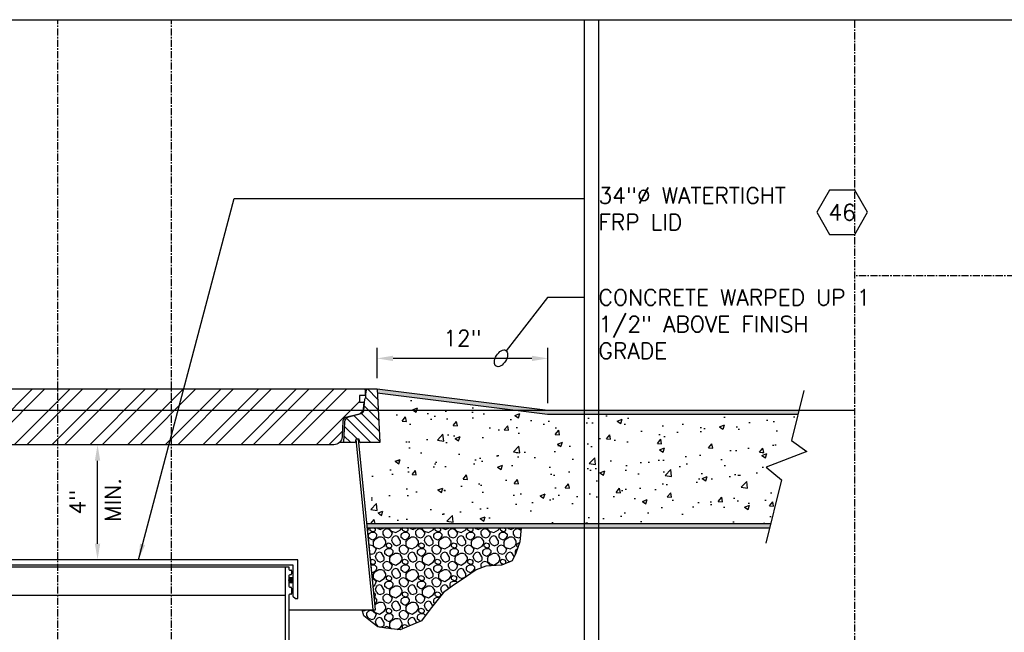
# Model space of a CAD drawing. Extents: x -750 to 90, y 3202 to 3394.
# Tile 16 of 72: x -677 to -608, y 3351 to 3394. Entities that reach past the tile are written whole.
import ezdxf
from ezdxf.enums import TextEntityAlignment as Align

# ---------------------------------------------------------------- set-up
doc = ezdxf.new("R2010")
doc.units = 0
doc.header["$MEASUREMENT"] = 0
doc.header["$PDSIZE"] = 1
doc.linetypes.add('CENTER1', pattern=[0.6625, 0.5, -0.075, 0.0125, -0.075])
doc.layers.get('0').update_dxf_attribs({"linetype": 'CONTINUOUS'})
doc.layers.get('DEFPOINTS').update_dxf_attribs({"linetype": 'CONTINUOUS'})
for name, color, linetype in [('CONCRETE-HATCH', 2, 'CONTINUOUS'), ('DIM', 3, 'CONTINUOUS'), ('FREEZE-ALWAYS', 7, 'CONTINUOUS'), ('FRP-SUMP', 2, 'CONTINUOUS'), ('PEAGRAVEL-HATCH', 7, 'CONTINUOUS'), ('TANK-MANHOLE-40', 2, 'CONTINUOUS'), ('TANK-MANHOLE-COVER-40', 2, 'CONTINUOUS'), ('TANK-MANHOLE-COVER-HATCH-40', 252, 'CONTINUOUS'), ('TANK-MANHOLE-HATCH-40', 7, 'CONTINUOUS'), ('TANK-SLAB', 6, 'CONTINUOUS'), ('TEXT', 3, 'CONTINUOUS')]:
    doc.layers.add(name, color=color, linetype=linetype)
doc.layers.add('FREEZE-LINES', color=8, linetype='CONTINUOUS', plot=False)
doc.styles.add('SIMPLEX', font='simplex')
doc.dimstyles.new('DIM12', dxfattribs={"dimscale": 12, "dimtxt": 0.09375, "dimasz": 0.09375, "dimexe": 0.0625, "dimexo": 0.0625, "dimgap": 0.0625, "dimtad": 1, "dimdec": 4, "dimzin": 3, "dimdsep": 46, "dimlunit": 4, "dimtxsty": 'SIMPLEX', "dimcen": 0, "dimclrd": 3, "dimclre": 3, "dimclrt": 3, "dimadec": 0, "dimazin": 0, "dimtfac": 1, "dimtdec": 4, "dimtmove": 0, "dimatfit": 3, "dimfxl": 1, "dimfrac": 2, "dimtolj": 1, "dimtzin": 3, "dimarcsym": 0})

# ---------------------------------------------------------------- blocks, each defined once
blk = doc.blocks.new('*D6')
at = {"layer": 'DEFPOINTS', "color": 0, "transparency": 16777216}
for p in [(-651.645, 3370.027), (-651.645, 3367.887), (-639.645, 3366.137)]:
    blk.add_point(p, dxfattribs=at)
at = {"layer": 'DIM', "color": 3, "lineweight": -2, "transparency": 16777216}
for p, q in [((-651.645, 3368.637), (-651.645, 3370.777)), ((-639.645, 3366.887), (-639.645, 3370.777)), ((-640.77, 3370.027), (-650.52, 3370.027))]:
    blk.add_line(p, q, dxfattribs=at)
at = {"layer": 'DIM', "color": 3, "transparency": 16777216}
for points in [[(-650.52, 3370.214), (-650.52, 3369.839), (-651.645, 3370.027)], [(-640.77, 3370.214), (-640.77, 3369.839), (-639.645, 3370.027)]]:
    blk.add_solid(points, dxfattribs=at)
at = {"layer": 'DIM', "color": 3, "transparency": 16777216, "insert": (-645.645, 3371.446), "char_height": 1.125, "attachment_point": 5, "style": 'SIMPLEX'}
blk.add_mtext('\\A1;12"', dxfattribs=at)
blk = doc.blocks.new('*D7')
at = {"layer": 'DEFPOINTS', "color": 0, "transparency": 16777216}
for p in [(-671.554, 3363.96), (-671.284, 3363.96), (-671.284, 3355.887)]:
    blk.add_point(p, dxfattribs=at)
at = {"layer": 'DIM', "color": 3, "lineweight": -2, "transparency": 16777216}
blk.add_line((-671.284, 3357.012), (-671.284, 3362.835), dxfattribs=at)
at = {"layer": 'DIM', "color": 3, "transparency": 16777216}
for points in [[(-671.472, 3362.835), (-671.097, 3362.835), (-671.284, 3363.96)], [(-671.472, 3357.012), (-671.097, 3357.012), (-671.284, 3355.887)]]:
    blk.add_solid(points, dxfattribs=at)
at = {"layer": 'DIM', "color": 3, "transparency": 16777216, "insert": (-672.704, 3359.924), "char_height": 1.125, "attachment_point": 5, "rotation": 90, "style": 'SIMPLEX'}
blk.add_mtext('\\A1;4"', dxfattribs=at)
blk = doc.blocks.new('HEX')
at = {"color": 3}
blk.add_lwpolyline([(-0.0577, 0.1), (-0.1155, 0), (-0.0577, -0.1), (0.0577, -0.1), (0.1155, 0), (0.0577, 0.1)], close=True, dxfattribs=at)
at = {"color": 3, "style": 'SIMPLEX'}
blk.add_attdef('D#', text='', height=0.08, dxfattribs=at).set_placement((0, 0), align=Align.MIDDLE)

msp = doc.modelspace()

# ---------------------------------------------------------------- hatches: boundary and pattern name
at = {"layer": 'CONCRETE-HATCH', "linetype": 'Continuous'}
h = msp.add_hatch(dxfattribs=at)
h.set_pattern_fill('AR-CONC', color=256, scale=0.5, style=0)
h.set_pattern_definition([(50, (-652.083, 3358.4186), (3.5863, -0.31376), [0.375, -4.125]), (355, (-652.083, 3358.4186), (-0.69376, 3.76096), [0.3, -3.3]), (100.451, (-651.784, 3358.3924), (2.89255, 3.4472), [0.3187, -3.5057]), (46.184, (-652.083, 3359.4186), (5.3362, -0.8276), [0.5625, -6.1875]), (96.636, (-651.638, 3359.3496), (4.6733, 4.8706), [0.47805, -5.2586]), (351.184, (-652.083, 3359.4186), (4.6733, 4.8706), [0.45, -4.95]), (21, (-651.583, 3359.1686), (2.98454, -2.0131), [0.375, -4.125]), (326, (-651.583, 3359.1686), (1.21658, 3.62575), [0.3, -3.3]), (71.451, (-651.334, 3359.0008), (4.2011, 1.61265), [0.3187, -3.5057]), (37.5, (-652.0829, 3358.4186), (0.0608, 1.66447), [0, -3.26, 0, -3.35, 0, -3.3125]), (7.5, (-652.0829, 3358.4186), (1.31535, 1.97206), [0, -1.91, 0, -3.185, 0, -1.2625]), (327.5, (-653.1979, 3358.4186), (2.66911, -0.112774), [0, -1.25, 0, -3.9, 0, -5.175]), (317.5, (-653.6979, 3358.4186), (2.91593, 0.50052), [0, -1.625, 0, -2.59, 0, -3.675])])
h.paths.add_polyline_path([(-622.07342, 3366.10606), (-639.66288, 3366.10606), (-651.64537, 3367.60387), (-651.64537, 3366.38731), (-650.58287, 3365.13731), (-650.58287, 3362.41287), (-651.58287, 3362.41287), (-651.58287, 3362.38731), (-652.08287, 3362.38731), (-652.08287, 3358.41856), (-623.99465, 3358.41856), (-623.22584, 3361.49481), (-624.30098, 3362.39717), (-621.45372, 3363.47751), (-622.53711, 3364.25067)])
at = {"layer": 'FRP-SUMP'}
h = msp.add_hatch(color=256, dxfattribs=at)
edge = h.paths.add_edge_path()
edge.add_ellipse((-657.69997, 3354.44126), major_axis=(0, 0.2), ratio=0.72085956, start_angle=282.6782111, end_angle=431.0318319)
edge.add_line((-657.83631, 3354.50626), (-657.83631, 3354.37625))
edge.add_ellipse((-657.69997, 3354.44126), major_axis=(0, 0.2), ratio=0.72085956, start_angle=108.9681681, end_angle=257.3217889)
edge.add_line((-657.55931, 3354.39736), (-657.55931, 3354.48515))
at = {"layer": 'PEAGRAVEL-HATCH', "linetype": 'Continuous'}
h = msp.add_hatch(dxfattribs=at)
h.set_pattern_fill('K13', color=256, scale=0.15, angle=45, style=0)
h.set_pattern_definition([(161.56505, (-1046.534, 2131.8153), (-1.145513, 1.145513), [0.1462664, -3.4761637]), (198.43495, (-1046.4414, 2131.2219), (-1.145513, -1.145513), [0.167446, -3.4549842]), (108.43495, (-1046.891, 2131.337), (-1.145513, 1.145513), [0.2202847, -3.4021454]), (120.963757, (-1046.36688, 2131.53674), (-1.14551299, 1.14551298), [0.324835, -6.3545962]), (341.56505, (-1046.0736, 2132.5092), (-1.145513, 1.145513), [0.1554204, -3.4670097]), (30.963756, (-1046.197, 2132.43514), (-1.14551298, -1.14551299), [0.1439368, -6.5354943]), (108.43495, (-1046.1801, 2132.2382), (-1.145513, 1.145513), [0.053412, -3.569018]), (30.963756, (-1045.9601, 2132.15792), (-1.14551298, -1.14551299), [0.1686214, -6.5108097]), (239.036244, (-1046.26793, 2132.011), (1.14551299, 1.14551298), [0.1008757, -6.5785554]), (210.963756, (-1046.1141, 2132.1033), (-1.14551298, -1.14551299), [0.1793832, -6.500048]), (59.036243, (-1045.7987, 2131.71045), (1.14551299, 1.14551298), [0.1211056, -6.5583256]), (315, (-1045.8572, 2132.1033), (2.291026, -4e-16), [0.1707825, -1.4492175]), (341.56505, (-1046.1937, 2131.64555), (-1.145513, 1.145513), [0.1943598, -3.4280703]), (30.963756, (-1046.00932, 2131.5841), (-1.14551298, -1.14551299), [0.2456213, -6.4338098]), (59.036243, (-1046.33954, 2132.2936), (1.14551299, 1.14551298), [0.164738, -6.514693]), (30.963756, (-1046.6683, 2132.09634), (-1.14551298, -1.14551299), [0.3834064, -6.2960247]), (341.56505, (-1045.83456, 2131.05475), (-1.145513, 1.145513), [0.3286329, -3.2937972]), (59.036243, (-1045.97182, 2131.41587), (1.14551299, 1.14551298), [0.207423, -6.472008]), (210.963756, (-1045.57053, 2131.77047), (-1.14551298, -1.14551299), [0.3435275, -6.3359036]), (300.963756, (-1045.26012, 2131.72953), (-1.14551299, 1.14551298), [0.2932156, -6.3862155]), (225, (-1045.8518, 2130.7156), (-4e-16, -2.291026), [0.1258707, -1.4941293]), (251.56505, (-1045.7774, 2130.9391), (1.145513, 1.145513), [0.2355205, -3.3869096]), (18.43495, (-1046.0796, 2130.5804), (-1.145513, -1.145513), [0.1462591, -3.476171]), (341.56505, (-1046.3018, 2130.65445), (-1.145513, 1.145513), [0.2342041, -3.388226]), (198.43495, (-1046.1575, 2131.21174), (-1.145513, -1.145513), [0.1501193, -3.4723108]), (161.56505, (-1045.9963, 2131.158), (-1.145513, 1.145513), [0.1699328, -3.4524973]), (225, (-1046.2999, 2131.1643), (-4e-16, -2.291026), [0.164305, -1.455695]), (135, (-1045.7774, 2130.9391), (-2.291026, 0), [0.3096043, -1.3103957]), (135, (-1045.8346, 2131.0548), (-2.291026, 0), [0.1941188, -1.4258812]), (180, (-1045.383, 2131.7705), (-1.145513, 1.145513), [0.18757, -2.103456]), (270, (-1045.9718, 2131.4159), (-1.145513, 1.145513), [0.2238538, -2.0671721]), (270, (-1045.1093, 2131.4781), (-1.145513, 1.145513), [0.1137452, -2.1772807]), (161.56505, (-1045.2601, 2131.7295), (-1.145513, 1.145513), [0.1294822, -3.4929479]), (315, (-1045.9261, 2132.46), (2.291026, -4e-16), [0.156462, -1.463538]), (90, (-1045.8155, 2132.2447), (-1.145513, 1.145513), [0.10474, -2.186286]), (90, (-1046.197, 2132.2889), (-1.145513, 1.145513), [0.146285, -2.144741]), (0, (-1046.0463, 2132.1579), (-1.145513, 1.145513), [0.0862435, -2.2047825]), (149.036244, (-1046.04635, 2132.15792), (-1.14551298, 1.14551299), [0.1560122, -6.523419]), (90, (-1046.4161, 2130.845), (-1.145513, 1.145513), [0.2031168, -2.0879092]), (120.963757, (-1046.3018, 2130.65445), (-1.14551299, 1.14551298), [0.222181, -6.45725]), (315, (-1046.891, 2131.337), (2.291026, -4e-16), [0.150823, -1.469177]), (71.56505, (-1046.9606, 2131.54596), (1.145513, 1.145513), [0.19008, -3.4323501]), (45, (-1046.9005, 2131.7263), (0, 2.291026), [0.1258707, -1.4941293]), (198.43495, (-1046.6728, 2131.86154), (-1.145513, -1.145513), [0.1462591, -3.476171]), (341.56505, (-1046.7843, 2131.2303), (-1.145513, 1.145513), [0.1939975, -3.4284326]), (45, (-1046.4414, 2131.222), (0, 2.291026), [0.1054288, -1.5145712]), (270, (-1046.3669, 2131.5367), (-1.145513, 1.145513), [0.2402591, -2.0507669]), (135, (-1046.1937, 2131.6455), (-2.291026, 0), [0.1783725, -1.4416275]), (180, (-1045.8572, 2132.1033), (-1.145513, 1.145513), [0.2569598, -2.0340662]), (270, (-1046.3198, 2131.9245), (-1.145513, 1.145513), [0.152819, -2.138207]), (270, (-1045.7364, 2131.9825), (-1.145513, 1.145513), [0.1682216, -2.1228043]), (270, (-1046.2548, 2132.5099), (-1.145513, 1.145513), [0.0750026, -2.2160233])])
h.paths.add_polyline_path([(-641.89213, 3356.3369), (-641.62663, 3357.1481), (-641.53292, 3358.13731), (-652.32988, 3358.13731), (-651.7572, 3352.35606), (-651.94569, 3352.35606), (-652.69361, 3352.35606), (-652.58719, 3351.94943), (-651.99917, 3351.4747), (-651.59413, 3351.18244), (-651.03159, 3351.07003), (-650.019, 3350.95762), (-648.53386, 3351.58711), (-647.91152, 3352.40407), (-646.98122, 3353.59129), (-646.37444, 3354.02809), (-645.35928, 3354.7145), (-644.68245, 3355.17316), (-644.00053, 3355.4321), (-642.90729, 3355.4945), (-642.14635, 3355.81751)])
at = {"layer": 'TANK-MANHOLE-COVER-HATCH-40'}
h = msp.add_hatch(dxfattribs=at)
h.set_pattern_fill('ANSI32', color=256, scale=5, style=0)
h.set_pattern_definition([(45, (-695.7005, 3363.9601), (-1.325825, 1.325825), []), (45, (-694.8166, 3363.9601), (-1.325825, 1.325825), [])])
edge = h.paths.add_edge_path()
edge.add_line((-654.69104, 3363.96014), (-693.48158, 3363.96014))
edge.add_arc((-693.48158, 3364.55069), 0.59055, 182.9998438, 270, ccw=False)
edge.add_line((-694.07132, 3364.51979), (-694.1305, 3365.64899))
edge.add_arc((-694.3664, 3365.63663), 0.23622, 2.9998438, 75)
edge.add_line((-694.30526, 3365.8648), (-695.25787, 3366.12005))
edge.add_arc((-695.15598, 3366.50034), 0.3937, 186.3110293, 255, ccw=False)
edge.add_line((-695.54729, 3366.45706), (-695.60206, 3366.95227))
edge.add_line((-695.60206, 3366.95227), (-695.2871, 3366.95227))
edge.add_line((-695.2871, 3366.95227), (-695.2871, 3367.42471))
edge.add_line((-695.2871, 3367.42471), (-695.70049, 3367.42471))
edge.add_line((-695.70049, 3367.42471), (-695.70049, 3367.79872))
edge.add_line((-695.70049, 3367.79872), (-695.64934, 3367.88731))
edge.add_line((-695.64934, 3367.88731), (-652.52328, 3367.88731))
edge.add_line((-652.52328, 3367.88731), (-652.47214, 3367.79872))
edge.add_line((-652.47214, 3367.79872), (-652.47214, 3367.42471))
edge.add_line((-652.47214, 3367.42471), (-652.88552, 3367.42471))
edge.add_line((-652.88552, 3367.42471), (-652.88552, 3366.95227))
edge.add_line((-652.88552, 3366.95227), (-652.57056, 3366.95227))
edge.add_line((-652.57056, 3366.95227), (-652.62533, 3366.45706))
edge.add_arc((-653.01665, 3366.50034), 0.3937, 285, 353.6889707, ccw=False)
edge.add_line((-652.91475, 3366.12005), (-653.86737, 3365.8648))
edge.add_arc((-653.80623, 3365.63663), 0.23622, 105, 177.0001562)
edge.add_line((-654.04213, 3365.64899), (-654.1013, 3364.51979))
edge.add_arc((-654.69104, 3364.55069), 0.59055, 270, 357.0001562, ccw=False)
at = {"layer": 'TANK-MANHOLE-HATCH-40', "linetype": 'Continuous'}
h = msp.add_hatch(dxfattribs=at)
h.set_pattern_fill('LINE', color=256, scale=4, angle=135, style=0)
h.set_pattern_definition([(135, (-2198.96526, 2382.3726), (-0.35355339, -0.35355339), [])])
h.paths.add_polyline_path([(-651.64537, 3367.88731), (-652.30075, 3367.88731, 0.36397023), (-652.37829, 3367.82224), (-652.43277, 3367.51329), (-652.43277, 3367.29534), (-652.51151, 3367.15896), (-652.5811, 3366.36351, -0.31529879), (-652.75529, 3366.15593), (-653.62141, 3365.92385, 0.3249197), (-653.91268, 3365.56417), (-653.989, 3364.10778), (-653.18308, 3364.10778), (-653.14143, 3364.344), (-652.92908, 3364.344), (-652.90521, 3364.344), (-652.86356, 3364.10778), (-651.44729, 3364.10778)])
at = {"layer": 'TANK-SLAB', "linetype": 'Continuous'}
for points in [[(-622.00314, 3366.38731), (-639.64537, 3366.38731), (-651.64537, 3367.88731), (-651.63041, 3367.602), (-639.66288, 3366.10606), (-622.07342, 3366.10606)], [(-652.35774, 3358.41856), (-652.32988, 3358.13731), (-624.06494, 3358.13731), (-623.99465, 3358.41856)]]:
    msp.add_hatch(color=256, dxfattribs=at).paths.add_polyline_path(points)

# ---------------------------------------------------------------- linework, layer by layer
at = {"layer": 'DEFPOINTS', "linetype": 'Continuous'}
msp.add_lwpolyline([(-652.69361, 3352.35606), (-651.7572, 3352.35606), (-652.32988, 3358.13731), (-641.53292, 3358.13731), (-641.62663, 3357.1481), (-641.89213, 3356.3369), (-642.14635, 3355.81751), (-642.90729, 3355.4945), (-644.00053, 3355.4321), (-644.68245, 3355.17316), (-645.35928, 3354.7145), (-646.37444, 3354.02809), (-646.98122, 3353.59129), (-647.91152, 3352.40407), (-648.53386, 3351.58711), (-650.019, 3350.95762), (-651.03159, 3351.07003), (-651.59413, 3351.18244), (-651.99917, 3351.4747), (-652.58719, 3351.94943), (-652.69361, 3352.35606)], close=True, dxfattribs=at)
at = {"layer": 'FREEZE-ALWAYS', "color": 60, "linetype": 'Continuous'}
msp.add_lwpolyline([(-750.08631, 3393.81703), (-486.08631, 3393.81703), (-486.08631, 3201.81703), (-750.08631, 3201.81703)], close=True, dxfattribs=at)
at = {"layer": 'FREEZE-LINES', "color": 8, "linetype": 'CENTER1'}
for p, q in [((-674.08631, 3253.50724), (-674.08631, 3393.81703)), ((-666.08631, 3253.50724), (-666.08631, 3393.81703)), ((-618.08631, 3202.03541), (-618.08631, 3393.81703)), ((-486.08631, 3375.81703), (-618.08631, 3375.81703))]:
    msp.add_line(p, q, dxfattribs=at)
at = {"layer": 'FREEZE-LINES', "color": 8, "linetype": 'Continuous'}
for p, q in [((-637.08631, 3393.81703), (-637.08631, 3253.50724)), ((-636.08631, 3393.81703), (-636.08631, 3253.50724)), ((-750.08631, 3366.38731), (-618.08631, 3366.38731))]:
    msp.add_line(p, q, dxfattribs=at)
at = {"layer": 'FRP-SUMP', "color": 7, "linetype": 'Continuous'}
for p, q in [((-690.08631, 3355.39564), (-658.08631, 3355.39564)), ((-677.33612, 3353.39564), (-658.08631, 3353.39564))]:
    msp.add_line(p, q, dxfattribs=at)
at = {"layer": 'FRP-SUMP'}
for p, q in [((-658.08631, 3353.14564), (-658.08631, 3355.39564)), ((-658.08631, 3355.39564), (-657.83631, 3355.39564)), ((-657.83631, 3355.39564), (-657.83631, 3355.21876)), ((-657.77631, 3355.15876), (-657.70631, 3355.15876)), ((-657.83631, 3354.76814), (-657.83631, 3354.01814)), ((-657.70881, 3354.83064), (-657.77131, 3354.83064)), ((-657.64631, 3355.09876), (-657.64631, 3354.89314)), ((-657.77131, 3353.95564), (-657.70881, 3353.95564)), ((-657.64631, 3353.89314), (-657.64631, 3353.51814)), ((-658.08631, 3343.34266), (-658.08631, 3353.14564)), ((-657.83631, 3353.39564), (-657.83284, 3343.5606)), ((-657.70881, 3353.45564), (-657.77631, 3353.45564))]:
    msp.add_line(p, q, dxfattribs=at)
msp.add_lwpolyline([(-690.96344, 3353.15444), (-690.80482, 3353.15444), (-690.61331, 3353.31514), (-690.61331, 3355.52879), (-657.55931, 3355.52879), (-657.55931, 3353.31514), (-657.3678, 3353.15444), (-657.20918, 3353.15444), (-657.20918, 3355.87879), (-690.96344, 3355.87879), (-690.96344, 3353.15444)], dxfattribs=at)
for centre, radius, start, end in [((-657.77631, 3355.21876), 0.06, 180, 270), ((-657.70631, 3355.09876), 0.06, 0, 90), ((-657.76946, 3354.76366), 0.06701, 91.5869143, 176.1664803), ((-657.70881, 3354.89314), 0.0625, 270, 0), ((-657.76946, 3354.02262), 0.06701, 183.8335197, 268.4130857), ((-657.70881, 3353.89314), 0.0625, 0, 90), ((-657.77631, 3353.39564), 0.06, 90, 180), ((-657.70881, 3353.51814), 0.0625, 270, 0)]:
    msp.add_arc(centre, radius, start, end, dxfattribs=at)
msp.add_ellipse((-657.69997, 3354.44126), major_axis=(0, 0.2), ratio=0.72085956, dxfattribs=at)
at = {"layer": 'TANK-MANHOLE-40', "color": 7}
for p, q in [((-695.87188, 3367.88731), (-652.30075, 3367.88731)), ((-653.989, 3364.10778), (-654.30043, 3364.10778))]:
    msp.add_line(p, q, dxfattribs=at)
at = {"layer": 'TANK-MANHOLE-40', "color": 7, "linetype": 'Continuous'}
msp.add_line((-657.83595, 3352.35606), (-651.94569, 3352.35606), dxfattribs=at)
at = {"layer": 'TANK-MANHOLE-40', "linetype": 'Continuous'}
msp.add_lwpolyline([(-653.14143, 3364.344), (-653.18308, 3364.10778), (-653.989, 3364.10778), (-653.91268, 3365.56417, -0.3249197), (-653.62141, 3365.92385), (-652.75529, 3366.15593, 0.31529879), (-652.5811, 3366.36351), (-652.51151, 3367.15896), (-652.43277, 3367.29534), (-652.43277, 3367.51329), (-652.37829, 3367.82224, -0.36397023), (-652.30075, 3367.88731), (-651.64537, 3367.88731), (-651.44729, 3364.10778), (-652.86356, 3364.10778), (-652.90521, 3364.344)], format="xyb", close=True, dxfattribs=at)
msp.add_lwpolyline([(-653.13319, 3364.344), (-651.94569, 3352.35606), (-651.7572, 3352.35606), (-652.9447, 3364.344)], close=True, dxfattribs=at)
at = {"layer": 'TANK-MANHOLE-COVER-40', "linetype": 'Continuous'}
msp.add_lwpolyline([(-654.69104, 3363.96014), (-693.48158, 3363.96014, -0.39896034), (-694.07132, 3364.51979), (-694.1305, 3365.64899, 0.32492045), (-694.30526, 3365.8648), (-695.25787, 3366.12005, -0.30902091), (-695.54729, 3366.45706), (-695.60206, 3366.95227), (-695.2871, 3366.95227), (-695.2871, 3367.42471), (-695.70049, 3367.42471), (-695.70049, 3367.79872), (-695.64934, 3367.88731), (-652.52328, 3367.88731), (-652.47214, 3367.79872), (-652.47214, 3367.42471), (-652.88552, 3367.42471), (-652.88552, 3366.95227), (-652.57056, 3366.95227), (-652.62533, 3366.45706, -0.30902091), (-652.91475, 3366.12005), (-653.86737, 3365.8648, 0.32492045), (-654.04213, 3365.64899), (-654.1013, 3364.51979, -0.39896034)], format="xyb", close=True, dxfattribs=at)
at = {"layer": 'TANK-SLAB'}
for p, q in [((-652.35774, 3358.41856), (-623.99465, 3358.41856)), ((-652.32988, 3358.13731), (-624.06494, 3358.13731))]:
    msp.add_line(p, q, dxfattribs=at)
for points in [[(-651.64537, 3367.88731), (-639.64537, 3366.38731), (-622.00314, 3366.38731)], [(-651.63041, 3367.602), (-639.66288, 3366.10606), (-622.07342, 3366.10606)]]:
    msp.add_lwpolyline(points, dxfattribs=at)
at = {"layer": 'TANK-SLAB', "linetype": 'Continuous'}
msp.add_lwpolyline([(-621.65461, 3367.78188), (-622.53711, 3364.25067), (-621.45372, 3363.47751), (-624.30098, 3362.39717), (-623.22584, 3361.49481), (-624.33553, 3357.05458)], dxfattribs=at)
at = {"layer": 'TEXT', "linetype": 'Continuous'}
msp.add_lwpolyline([(-637.08631, 3374.31325), (-639.6796, 3374.31325), (-642.56786, 3370.56627)], dxfattribs=at)
at = {"layer": 'TEXT'}
msp.add_ellipse((-642.93935, 3370.03255), major_axis=(-0.34078, -0.55656), ratio=0.56887089, dxfattribs=at)

# ---------------------------------------------------------------- block references
ref = msp.add_blockref('HEX', (-618.96955, 3380.28668), dxfattribs=dict(at, xscale=15.46987781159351, yscale=15.46987781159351, zscale=15.46987781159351))
ref.add_attrib('D#', '46', dxfattribs={"layer": '0', "height": 1.125, "style": 'SIMPLEX'}).set_placement((-618.96955, 3380.28668), align=Align.MIDDLE)

# ---------------------------------------------------------------- texts
at = {"layer": 'DIM', "insert": (-670.21885, 3360.08991), "char_height": 1.125, "attachment_point": 5, "rotation": 90, "style": 'SIMPLEX'}
msp.add_mtext('MIN.', dxfattribs=at)
at = {"layer": 'TEXT', "char_height": 1.125, "attachment_point": 1, "style": 'SIMPLEX'}
for s, insert, width in [('\\pt2.16;34"∅ WATERTIGHT FRP LID', (-636.08631, 3382.03162), 15.90511), ('CONCRETE WARPED UP 1 1/2" ABOVE FINISH GRADE', (-636.08631, 3374.87575), 21.1013203)]:
    msp.add_mtext(s, dxfattribs=dict(at, insert=insert, width=width))

# ---------------------------------------------------------------- dimensions: what is measured, and where the dimension line sits
at = {"layer": 'DIM'}
dim = msp.add_linear_dim(base=(-651.64537, 3370.02679), p1=(-639.64537, 3366.13731), p2=(-651.64537, 3367.88731), angle=180, text='12"', dimstyle='DIM12', dxfattribs=at)
dim.commit()
dim.dimension.update_dxf_attribs({"geometry": '*D6', "text_midpoint": (-645.64537, 3371.44643)})
dim = msp.add_linear_dim(base=(-671.28411, 3363.96014), p1=(-671.28411, 3355.88708), p2=(-671.55434, 3363.96014), angle=90, text='4"', dimstyle='DIM12', override={"dimse1": 1, "dimse2": 1}, dxfattribs=at)
dim.commit()
dim.dimension.update_dxf_attribs({"geometry": '*D7', "text_midpoint": (-672.70375, 3359.92361)})

# ---------------------------------------------------------------- leaders
at = {"layer": 'TEXT'}
msp.add_leader([(-668.40949, 3355.87971), (-661.69342, 3381.26522), (-637.08631, 3381.26522)], dimstyle='DIM12', dxfattribs=at)

doc.saveas('drawing.dxf')
